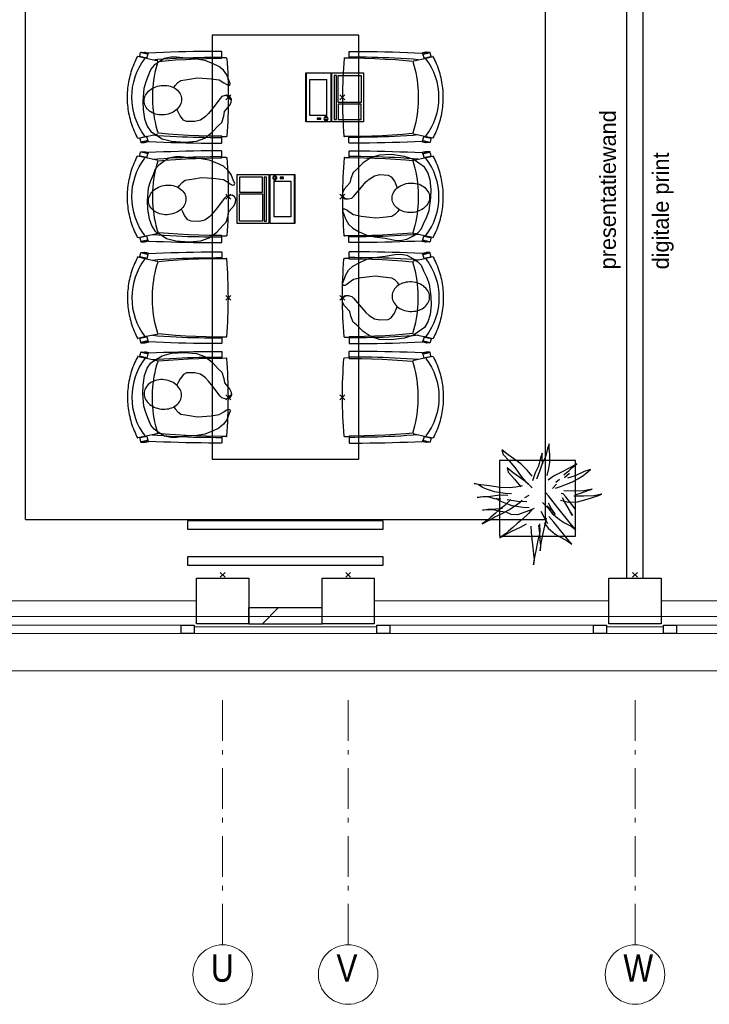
# Model space of a CAD drawing. Header units: millimetres. Extents: x 45699 to 251499, y 244 to 86446.
# Tile 172 of 240: x 202739 to 206970, y 36196 to 42234. Entities that reach past the tile are written whole.
import ezdxf

# ---------------------------------------------------------------- set-up
doc = ezdxf.new("R2010")
doc.units = ezdxf.units.MM
doc.header["$LTSCALE"] = 400
doc.header["$PDMODE"] = 3
doc.header["$PDSIZE"] = 15
doc.linetypes.add('HIDDEN', pattern=[0.375, 0.25, -0.125])
doc.linetypes.add('STYLE_06', pattern=[1.041641, 0.625, -0.208282, 0.069427, -0.138931])
for name, color, linetype in [('-ve', 2, 'HIDDEN'), ('co1-1-n-1-0-8_ip0', 7, 'Continuous'), ('inlay', 6, 'Continuous'), ('inr', 4, 'Continuous'), ('plant', 114, 'Continuous'), ('plat', 5, 'Continuous'), ('symbol', 1, 'Continuous'), ('timmerwerk-ge', 150, 'Continuous')]:
    doc.layers.add(name, color=color, linetype=linetype)
for name, color, linetype, lineweight in [('Buitenkozijnen', 140, 'Continuous', 15), ('mat-baksteen', 5, 'Continuous', 25), ('mat-beton (ihwg)', 5, 'Continuous', 25), ('mat-kalkzandsteen', 5, 'Continuous', 25), ('None', 7, 'Continuous', 9)]:
    doc.layers.add(name, color=color, linetype=linetype, lineweight=lineweight)
doc.styles.add('Arial Narrow', font='ARIALN.TTF', dxfattribs={"height": 222.25})
doc.styles.add('s100', font='stylu.ttf', dxfattribs={"height": 100})

# ---------------------------------------------------------------- blocks, each defined once
blk = doc.blocks.new('Kolom 280x320')
at = {"layer": 'mat-beton (ihwg)', "lineweight": 25}
blk.add_lwpolyline([(-300, 160), (-20, 160), (-20, -160), (-300, -160)], close=True, dxfattribs=at)
at = {"layer": 'None', "color": 92, "linetype": 'Continuous', "lineweight": 5}
blk.add_point((0, 0), dxfattribs=at)
blk = doc.blocks.new('*X1072')
at = {"layer": 'None', "lineweight": 9}
blk.add_line((15344.7, -5020), (15444.7, -4920), dxfattribs=at)
blk = doc.blocks.new('Gevelpui best 1410 (2D)')
at = {"layer": 'Buitenkozijnen', "lineweight": 15}
for p, q in [((-260, 0), (-260, -1410)), ((-260, 0), (-210, 0)), ((-210, 0), (-210, -1410)), ((-260, -1410), (-210, -1410))]:
    blk.add_line(p, q, dxfattribs=at)
at = {"layer": 'Buitenkozijnen', "color": 92, "lineweight": 25}
for points in [[(-260, 0), (-210, 0), (-210, -80), (-260, -80)], [(-260, -1330), (-210, -1330), (-210, -1410), (-260, -1410)]]:
    blk.add_lwpolyline(points, close=True, dxfattribs=at)
at = {"layer": 'None', "color": 43, "linetype": 'Continuous', "lineweight": 9}
blk.add_line((-410, 15), (-410, -1425), dxfattribs=at)
blk = doc.blocks.new('boom nieuw 01')
at = {"layer": 'plant', "extrusion": (0, -4.44089e-16, -1)}
for p, q in [((-224.7, 788.7), (-238, 749.2)), ((-224.7, 788.7), (-238, 749.2)), ((-224.7, 744.5), (-224.7, 788.7)), ((-224.7, 744.5), (-224.7, 788.7)), ((-573.8, 694.3), (-627.3, 736.9)), ((-627.3, 736.9), (-616.4, 698.2)), ((-573.8, 694.3), (-627.3, 736.9)), ((-627.3, 736.9), (-616.4, 698.2)), ((-616.4, 698.2), (-563.7, 639.2)), ((-616.4, 698.2), (-563.7, 639.2)), ((-518.7, 654), (-573.8, 694.3)), ((-518.7, 654), (-573.8, 694.3)), ((-284.5, 709.5), (-297.8, 669.9)), ((-284.5, 665.3), (-284.5, 709.5)), ((-256.6, 677.1), (-284.5, 618.9)), ((-256.6, 677.1), (-284.5, 618.9)), ((-238, 749.2), (-256.6, 677.1)), ((-238, 749.2), (-256.6, 677.1)), ((-219.3, 695.7), (-224.7, 744.5)), ((-219.3, 695.7), (-224.7, 744.5)), ((-218.5, 629.8), (-219.3, 695.7)), ((-218.5, 629.8), (-219.3, 695.7)), ((-563.7, 639.2), (-510.2, 574.1)), ((-563.7, 639.2), (-510.2, 574.1)), ((-466.7, 617.5), (-518.7, 654)), ((-466.7, 617.5), (-518.7, 654)), ((-412.5, 564.8), (-466.7, 617.5)), ((-412.5, 564.8), (-466.7, 617.5)), ((-316.4, 597.8), (-344.3, 539.7)), ((-297.8, 669.9), (-316.4, 597.8)), ((-284.5, 618.9), (-308.5, 551.4)), ((-284.5, 618.9), (-308.5, 551.4)), ((-279.1, 616.4), (-284.5, 665.3)), ((-227.1, 576.3), (-218.5, 629.8)), ((-227.1, 576.3), (-218.5, 629.8)), ((9.4, 616.6), (-55, 579.3)), ((9.4, 616.6), (-55, 579.3)), ((-35.5, 579.3), (9.4, 616.6)), ((-35.5, 579.3), (9.4, 616.6)), ((-530.6, 541.3), (-584.1, 583.9)), ((-584.1, 583.9), (-573.3, 545.2)), ((-530.6, 541.3), (-584.1, 583.9)), ((-584.1, 583.9), (-573.3, 545.2)), ((-573.3, 545.2), (-520.5, 486.2)), ((-573.3, 545.2), (-520.5, 486.2)), ((-475.6, 501), (-530.6, 541.3)), ((-475.6, 501), (-530.6, 541.3)), ((-510.2, 574.1), (-462.9, 509.7)), ((-510.2, 574.1), (-462.9, 509.7)), ((-462.9, 509.7), (-423.3, 465.5)), ((-462.9, 509.7), (-423.3, 465.5)), ((-369, 511.3), (-412.5, 564.8)), ((-369, 511.3), (-412.5, 564.8)), ((-344.3, 539.7), (-368.3, 472.2)), ((-308.5, 551.4), (-333.3, 487.8)), ((-308.5, 551.4), (-333.3, 487.8)), ((-242.6, 518.9), (-227.1, 576.3)), ((-242.6, 518.9), (-227.1, 576.3)), ((-186.8, 511.1), (-234.1, 478.6)), ((-186.8, 511.1), (-234.1, 478.6)), ((-119.3, 547.6), (-186.8, 511.1)), ((-55, 579.3), (-119.3, 547.6)), ((-55, 579.3), (-119.3, 547.6)), ((-101.5, 523.5), (-55, 560)), ((-101.5, 523.5), (-55, 560)), ((-95.3, 500.1), (-50.4, 537.3)), ((-3.8, 516.5), (-69.7, 496.4)), ((-3.8, 516.5), (-69.7, 496.4)), ((-55, 560), (-35.5, 579.3)), ((-55, 560), (-35.5, 579.3)), ((73, 551.4), (-3.8, 516.5)), ((73, 551.4), (-3.8, 516.5)), ((19.5, 490.2), (61.4, 516.5)), ((19.5, 490.2), (61.4, 516.5)), ((61.4, 516.5), (91.6, 539)), ((61.4, 516.5), (91.6, 539)), ((125.7, 568.5), (73, 551.4)), ((125.7, 568.5), (73, 551.4)), ((91.6, 539), (125.7, 568.5)), ((91.6, 539), (125.7, 568.5)), ((-830.8, 440.5), (-863.4, 450.5)), ((-863.4, 450.5), (-807.5, 440.5)), ((-830.8, 440.5), (-863.4, 450.5)), ((-863.4, 450.5), (-807.5, 440.5)), ((-792.8, 417.2), (-830.8, 440.5)), ((-792.8, 417.2), (-830.8, 440.5)), ((-807.5, 440.5), (-733.1, 431.9)), ((-807.5, 440.5), (-733.1, 431.9)), ((-733.1, 431.9), (-646.2, 418.7)), ((-733.1, 431.9), (-646.2, 418.7)), ((-567.1, 414.8), (-509.8, 422.6)), ((-567.1, 414.8), (-509.8, 422.6)), ((-520.5, 486.2), (-467, 421.1)), ((-520.5, 486.2), (-467, 421.1)), ((-509.8, 422.6), (-450.9, 434.3)), ((-509.8, 422.6), (-450.9, 434.3)), ((-423.6, 464.5), (-475.6, 501)), ((-423.6, 464.5), (-475.6, 501)), ((-369.3, 411.8), (-423.6, 464.5)), ((-369.3, 411.8), (-423.6, 464.5)), ((-423.3, 465.5), (-397, 443.8)), ((-423.3, 465.5), (-397, 443.8)), ((-195.4, 408.6), (-161.3, 444.2)), ((-169.7, 409.6), (-127.8, 423.5)), ((-169.7, 409.6), (-127.8, 423.5)), ((-167.4, 459.9), (-135.6, 487.8)), ((-167.4, 459.9), (-135.6, 487.8)), ((-127.8, 423.5), (-78.2, 442.9)), ((-127.8, 423.5), (-78.2, 442.9)), ((-78.2, 442.9), (-25.5, 463.8)), ((-78.2, 442.9), (-25.5, 463.8)), ((-25.5, 463.8), (19.5, 490.2)), ((-25.5, 463.8), (19.5, 490.2)), ((-838.2, 330.7), (-790.1, 339.3)), ((-838.2, 330.7), (-790.1, 339.3)), ((-750.9, 400.1), (-792.8, 417.2)), ((-750.9, 400.1), (-792.8, 417.2)), ((-790.1, 339.3), (-724.3, 343.1)), ((-790.1, 339.3), (-724.3, 343.1)), ((-690.5, 378.4), (-750.9, 400.1)), ((-690.5, 378.4), (-750.9, 400.1)), ((-724.3, 343.1), (-665.3, 349.3)), ((-724.3, 343.1), (-665.3, 349.3)), ((-601.3, 365.2), (-690.5, 378.4)), ((-601.3, 365.2), (-690.5, 378.4)), ((-665.3, 349.3), (-612.6, 352.4)), ((-665.3, 349.3), (-612.6, 352.4)), ((-646.2, 418.7), (-567.1, 414.8)), ((-646.2, 418.7), (-567.1, 414.8)), ((-612.6, 352.4), (-577.7, 349.3)), ((-612.6, 352.4), (-577.7, 349.3)), ((-547, 362.1), (-601.3, 365.2)), ((-547, 362.1), (-601.3, 365.2)), ((-397.8, 347), (-435.8, 328.4)), ((-397.8, 347), (-435.8, 328.4)), ((-231.2, 344.3), (-253.6, 370.7)), ((-231.2, 344.3), (-253.6, 370.7)), ((-191.6, 292.4), (-231.2, 344.3)), ((-191.6, 292.4), (-231.2, 344.3)), ((-105.3, 362.3), (-122.3, 363.9)), ((-105.3, 362.3), (-122.3, 363.9)), ((-82.8, 335.9), (-105.3, 362.3)), ((-82.8, 335.9), (-105.3, 362.3)), ((-14.8, 384.6), (-100.1, 386.9)), ((-14.8, 384.6), (-100.1, 386.9)), ((-43.2, 284), (-82.8, 335.9)), ((-43.2, 284), (-82.8, 335.9)), ((69, 340.7), (-16.3, 343)), ((69, 340.7), (-16.3, 343)), ((70.5, 387.7), (-14.8, 384.6)), ((70.5, 387.7), (-14.8, 384.6)), ((-4.7, 353.6), (51.1, 370.7)), ((-4.7, 353.6), (51.1, 370.7)), ((51.1, 370.7), (103.9, 389.3)), ((51.1, 370.7), (103.9, 389.3)), ((154.3, 343.8), (69, 340.7)), ((154.3, 343.8), (69, 340.7)), ((140.3, 402.5), (70.5, 387.7)), ((140.3, 402.5), (70.5, 387.7)), ((103.9, 389.3), (140.3, 402.5)), ((103.9, 389.3), (140.3, 402.5)), ((134.9, 326.8), (187.6, 345.4)), ((134.9, 326.8), (187.6, 345.4)), ((224.1, 358.6), (154.3, 343.8)), ((224.1, 358.6), (154.3, 343.8)), ((187.6, 345.4), (224.1, 358.6)), ((187.6, 345.4), (224.1, 358.6)), ((-787.1, 335.4), (-838.2, 330.7)), ((-787.1, 335.4), (-838.2, 330.7)), ((-737.4, 334.6), (-787.1, 335.4)), ((-737.4, 334.6), (-787.1, 335.4)), ((-690.9, 319.8), (-737.4, 334.6)), ((-635.8, 315.2), (-690.9, 319.8)), ((-635.8, 315.2), (-690.9, 319.8)), ((-642.4, 298.2), (-680.4, 321.5)), ((-642.4, 298.2), (-680.4, 321.5)), ((-604.1, 262.9), (-647.5, 228)), ((-604.1, 262.9), (-647.5, 228)), ((-600.5, 281.1), (-642.4, 298.2)), ((-600.5, 281.1), (-642.4, 298.2)), ((-552.9, 314.1), (-604.1, 262.9)), ((-552.9, 314.1), (-604.1, 262.9)), ((-540, 259.4), (-600.5, 281.1)), ((-540, 259.4), (-600.5, 281.1)), ((-582.7, 312.9), (-495.8, 299.8)), ((-582.7, 312.9), (-495.8, 299.8)), ((-567.7, 224.9), (-511.1, 262.9)), ((-567.7, 224.9), (-511.1, 262.9)), ((-450.8, 246.2), (-540, 259.4)), ((-450.8, 246.2), (-540, 259.4)), ((-511.1, 262.9), (-472.3, 291.6)), ((-511.1, 262.9), (-472.3, 291.6)), ((-495.8, 299.8), (-416.7, 295.8)), ((-495.8, 299.8), (-416.7, 295.8)), ((-472.3, 291.6), (-455.2, 308.6)), ((-472.3, 291.6), (-455.2, 308.6)), ((-280.7, 287.7), (-231.9, 238.1)), ((-280.7, 287.7), (-231.9, 238.1)), ((-193.9, 215.6), (-242, 259.8)), ((-193.9, 215.6), (-242, 259.8)), ((-233.5, 285.4), (-204, 232.6)), ((-233.5, 285.4), (-204, 232.6)), ((-151.3, 243.5), (-191.6, 292.4)), ((-151.3, 243.5), (-191.6, 292.4)), ((-127.2, 307.4), (-59, 290.3)), ((-127.2, 307.4), (-59, 290.3)), ((-113, 330.5), (-85.1, 277)), ((-113, 330.5), (-85.1, 277)), ((-85.1, 277), (-55.6, 224.2)), ((-85.1, 277), (-55.6, 224.2)), ((-59, 290.3), (16.3, 294.2)), ((-59, 290.3), (16.3, 294.2)), ((-2.9, 235.1), (-43.2, 284)), ((-2.9, 235.1), (-43.2, 284)), ((16.3, 294.2), (79.1, 309.7)), ((16.3, 294.2), (79.1, 309.7)), ((79.1, 309.7), (134.9, 326.8)), ((79.1, 309.7), (134.9, 326.8)), ((-794.4, 221.4), (-746.3, 230)), ((-794.4, 221.4), (-746.3, 230)), ((-743.2, 226.1), (-794.4, 221.4)), ((-743.2, 226.1), (-794.4, 221.4)), ((-746.3, 230), (-680.4, 233.8)), ((-746.3, 230), (-680.4, 233.8)), ((-693.6, 225.3), (-743.2, 226.1)), ((-693.6, 225.3), (-743.2, 226.1)), ((-685.5, 193.1), (-722, 162.8)), ((-685.5, 193.1), (-722, 162.8)), ((-647, 210.5), (-693.6, 225.3)), ((-647, 210.5), (-693.6, 225.3)), ((-687.8, 166.7), (-619.6, 196.2)), ((-687.8, 166.7), (-619.6, 196.2)), ((-647.5, 228), (-685.5, 193.1)), ((-647.5, 228), (-685.5, 193.1)), ((-680.4, 233.8), (-621.4, 240)), ((-680.4, 233.8), (-621.4, 240)), ((-592, 205.9), (-647, 210.5)), ((-592, 205.9), (-647, 210.5)), ((-619.6, 196.2), (-567.7, 224.9)), ((-619.6, 196.2), (-567.7, 224.9)), ((-548.5, 185.8), (-592, 205.9)), ((-548.5, 185.8), (-592, 205.9)), ((-495.8, 183.4), (-548.5, 185.8)), ((-495.8, 183.4), (-548.5, 185.8)), ((-391.9, 219.1), (-495.8, 183.4)), ((-391.9, 219.1), (-495.8, 183.4)), ((-402.5, 195.1), (-453.7, 143.9)), ((-402.5, 195.1), (-453.7, 143.9)), ((-396.6, 243.1), (-450.8, 246.2)), ((-396.6, 243.1), (-450.8, 246.2)), ((-369.1, 232.3), (-402.5, 195.1)), ((-369.1, 232.3), (-402.5, 195.1)), ((-353.9, 237.7), (-391.9, 219.1)), ((-353.9, 237.7), (-391.9, 219.1)), ((-296.5, 215.1), (-268.6, 161.6)), ((-296.5, 215.1), (-268.6, 161.6)), ((-231.9, 238.1), (-199.3, 193.9)), ((-231.9, 238.1), (-199.3, 193.9)), ((-186.4, 119.7), (-226.7, 168.6)), ((-186.4, 119.7), (-226.7, 168.6)), ((-204, 232.6), (-173.8, 186.1)), ((-204, 232.6), (-173.8, 186.1)), ((-199.3, 193.9), (-138.1, 142.7)), ((-199.3, 193.9), (-138.1, 142.7)), ((-173.8, 186.1), (-193.9, 215.6)), ((-173.8, 186.1), (-193.9, 215.6)), ((-33.4, 98.5), (-151.3, 243.5)), ((-33.4, 98.5), (-151.3, 243.5)), ((-55.6, 224.2), (-25.4, 177.7)), ((-55.6, 224.2), (-25.4, 177.7)), ((-25.4, 177.7), (-45.6, 207.2)), ((-25.4, 177.7), (-45.6, 207.2)), ((-747.6, 141.1), (-796.4, 107)), ((-747.6, 141.1), (-796.4, 107)), ((-796.4, 107), (-736.7, 138.8)), ((-796.4, 107), (-736.7, 138.8)), ((-722, 162.8), (-747.6, 141.1)), ((-722, 162.8), (-747.6, 141.1)), ((-736.7, 138.8), (-687.8, 166.7)), ((-736.7, 138.8), (-687.8, 166.7)), ((-497.1, 109), (-535.1, 74.1)), ((-497.1, 109), (-535.1, 74.1)), ((-453.7, 143.9), (-497.1, 109)), ((-453.7, 143.9), (-497.1, 109)), ((-469.2, 77.2), (-417.3, 105.9)), ((-469.2, 77.2), (-417.3, 105.9)), ((-380.3, 87.1), (-378, 36.8)), ((-380.3, 87.1), (-378, 36.8)), ((-316.9, 95), (-308.3, 24.4)), ((-316.9, 95), (-308.3, 24.4)), ((-302.7, 34.4), (-303.5, 106.5)), ((-302.7, 34.4), (-303.5, 106.5)), ((-278.1, 12), (-262.5, 88.8)), ((-278.1, 12), (-262.5, 88.8)), ((-268.6, 161.6), (-239.1, 108.8)), ((-268.6, 161.6), (-239.1, 108.8)), ((-267.1, 114.3), (-234.5, 70.1)), ((-267.1, 114.3), (-234.5, 70.1)), ((-262.5, 88.8), (-247.8, 154.7)), ((-262.5, 88.8), (-247.8, 154.7)), ((-68.6, -25.3), (-186.4, 119.7)), ((-68.6, -25.3), (-186.4, 119.7)), ((-138.1, 142.7), (-93.1, 115.6)), ((-138.1, 142.7), (-93.1, 115.6)), ((-93.1, 115.6), (-36.5, 86.1)), ((-93.1, 115.6), (-36.5, 86.1)), ((-36.5, 86.1), (2.3, 55.9)), ((-36.5, 86.1), (2.3, 55.9)), ((2.3, 55.9), (-33.4, 98.5)), ((2.3, 55.9), (-33.4, 98.5)), ((-597.1, 22.1), (-646, -12)), ((-597.1, 22.1), (-646, -12)), ((-646, -12), (-586.3, 19.8)), ((-646, -12), (-586.3, 19.8)), ((-571.6, 43.9), (-597.1, 22.1)), ((-571.6, 43.9), (-597.1, 22.1)), ((-586.3, 19.8), (-537.4, 47.8)), ((-586.3, 19.8), (-537.4, 47.8)), ((-535.1, 74.1), (-571.6, 43.9)), ((-535.1, 74.1), (-571.6, 43.9)), ((-537.4, 47.8), (-469.2, 77.2)), ((-537.4, 47.8), (-469.2, 77.2)), ((-378, 36.8), (-371.8, -25.3)), ((-378, 36.8), (-371.8, -25.3)), ((-317.5, -31.5), (-302.7, 34.4)), ((-317.5, -31.5), (-302.7, 34.4)), ((-308.3, 24.4), (-303.6, -32.2)), ((-308.3, 24.4), (-303.6, -32.2)), ((-292.8, -57.8), (-278.1, 12)), ((-292.8, -57.8), (-278.1, 12)), ((-234.5, 70.1), (-173.3, 18.9)), ((-234.5, 70.1), (-173.3, 18.9)), ((-173.3, 18.9), (-128.3, -8.2)), ((-173.3, 18.9), (-128.3, -8.2)), ((-371.8, -25.3), (-363.2, -95.9)), ((-371.8, -25.3), (-363.2, -95.9)), ((-333, -108.3), (-317.5, -31.5)), ((-333, -108.3), (-317.5, -31.5)), ((-303.6, -32.2), (-299, -81)), ((-303.6, -32.2), (-299, -81)), ((-302.9, -123.7), (-292.8, -57.8)), ((-302.9, -123.7), (-292.8, -57.8)), ((-299, -81), (-302.9, -123.7)), ((-299, -81), (-302.9, -123.7)), ((-128.3, -8.2), (-71.7, -37.7)), ((-128.3, -8.2), (-71.7, -37.7)), ((-71.7, -37.7), (-32.9, -67.9)), ((-71.7, -37.7), (-32.9, -67.9)), ((-32.9, -67.9), (-68.6, -25.3)), ((-32.9, -67.9), (-68.6, -25.3)), ((-363.2, -95.9), (-358.6, -152.4)), ((-363.2, -95.9), (-358.6, -152.4)), ((-358.6, -152.4), (-353.9, -201.3)), ((-358.6, -152.4), (-353.9, -201.3)), ((-347.7, -178.1), (-333, -108.3)), ((-347.7, -178.1), (-333, -108.3)), ((-357.8, -243.9), (-347.7, -178.1)), ((-357.8, -243.9), (-347.7, -178.1)), ((-353.9, -201.3), (-357.8, -243.9)), ((-353.9, -201.3), (-357.8, -243.9))]:
    blk.add_line(p, q, dxfattribs=at)
at = {"layer": 'timmerwerk-ge', "linetype": 'Continuous', "extrusion": (0, -4.44089e-16, -1)}
for p, q in [((0, 647), (-647, 647)), ((-647, 647), (-647, 0)), ((0, 0), (0, 647)), ((-647, 0), (0, 0))]:
    blk.add_line(p, q, dxfattribs=at)
blk = doc.blocks.new('co1-1-n-1-0-8_b2')
at = {"linetype": 'Continuous'}
for p, q in [((-240.9, -40), (-240.8, -12)), ((240.8, -12), (240.9, -40)), ((-241.1, -513.2), (-224.9, -438.4)), ((-224.9, -438.4), (-223.6, -432.5)), ((223.6, -432.5), (224.9, -438.4)), ((224.9, -438.4), (241.1, -513.2)), ((-276.2, -535.9), (-276.8, -514.6)), ((-271.1, -489.2), (-271.1, -489.2)), ((-250, -554.2), (-241.1, -513.2)), ((241.1, -513.2), (250, -554.2)), ((249.3, -541.5), (249.3, -541.8)), ((271.1, -489.2), (271.1, -489.2)), ((276.2, -535.9), (276.8, -514.6))]:
    blk.add_line(p, q, dxfattribs=at)
at = {"linetype": 'Continuous', "flags": 128}
for points in [[(-271.1, -489.2), (-273.2, -443.6), (-275, -397.8), (-276.6, -351.9), (-278, -305.9), (-279.1, -259.7), (-280, -213.5), (-280.6, -167.1), (-281, -120.8), (-281.1, -74.4), (-281, -42.5, -0.413754), (-278.5, -40), (-241.1, -40, -0.411281), (-238.6, -42.5), (-237.8, -117.5), (-236.2, -180.8), (-233.7, -244), (-230.1, -307.2), (-225.8, -368.1), (-220.6, -429)], [(220.6, -429), (224.3, -387.5), (229, -324.4), (232.8, -261.2), (235.6, -198), (237.5, -134.7), (238.8, -42.5, -0.410009), (241.3, -40), (278.5, -40, -0.413754), (281, -42.5), (281.1, -74.4), (281, -120.8), (280.6, -167.1), (280, -213.5), (279.1, -259.7), (278, -305.9), (276.6, -351.9), (275, -397.8), (273.2, -443.6), (271.1, -489.2)]]:
    blk.add_lwpolyline(points, format="xyb", dxfattribs=at)
for points in [[(-230.7, -465.1), (-233.2, -433.7), (-235.8, -395.6), (-238.1, -357.3), (-240.1, -319), (-241.6, -284.6), (-242.9, -250.3), (-244, -215.8), (-244.8, -181.3), (-245.4, -146.6), (-245.8, -112), (-246.1, -77.2), (-246.2, -42.5)], [(230.7, -465.1), (233.2, -433.7), (235.8, -395.6), (238.1, -357.3), (240.1, -319), (241.6, -284.6), (242.9, -250.3), (244, -215.8), (244.8, -181.3), (245.4, -146.6), (245.8, -112), (246.1, -77.2), (246.2, -42.5)], [(0, -465.5), (-18.1, -465.2), (-36.1, -464.6), (-59.3, -463.1), (-82.5, -460.9), (-105.6, -457.9), (-128.5, -454.2), (-151.9, -449.7), (-175, -444.4), (-197.9, -438.3), (-220.5, -431.4)], [(220.5, -431.4), (198.1, -438.3), (175.3, -444.3), (152.1, -449.7), (128.5, -454.2), (105.7, -457.9), (82.8, -460.8), (59.5, -463.1), (36.1, -464.6), (18.1, -465.2), (0, -465.5)], [(-276.7, -513.9), (-276.8, -514.2), (-276.8, -514.6)], [(-271.1, -487.9), (-271.8, -491.3), (-272.8, -495.6), (-273.7, -500), (-274, -501.3), (-274.3, -502.6), (-274.5, -503.9), (-274.9, -505.4), (-275.3, -507.3), (-275.8, -509.5), (-276.3, -512.2), (-276.7, -513.9)], [(-251.6, -543), (-266, -539.8), (-274.6, -537.9)], [(-269.4, -491.4), (-262.6, -493.7), (-247.5, -498.5), (-238.5, -501.2)], [(238.5, -501.2), (241.1, -500.5), (255.1, -496.1), (269.2, -491.5), (269.4, -491.5)], [(251.6, -543), (266, -539.8), (274.6, -537.9)], [(276.7, -513.9), (276.3, -512.1), (275.7, -509.4), (275.2, -507.1), (274.8, -505.1), (274.5, -503.6), (274.2, -502.3), (273.9, -500.9), (273.1, -497.2), (272.3, -493.6), (271.1, -487.9)], [(276.7, -513.9), (276.8, -514.2), (276.8, -514.6)], [(-248.7, -557), (-241.7, -560.6), (-230.9, -566), (-220.5, -570.8), (-209.7, -575.6), (-197.7, -580.6), (-185.6, -585.3), (-173.3, -589.7), (-161, -593.7), (-148.6, -597.5), (-136.1, -601), (-123.5, -604.2), (-110.8, -607), (-98.1, -609.6), (-85.4, -611.8), (-72.6, -613.8), (-59.7, -615.4), (-46.8, -616.7), (-33.9, -617.7), (-22.6, -618.2), (-10.7, -618.6), (0, -618.7)], [(0, -618.7), (7.7, -618.6), (19.8, -618.3), (31.2, -617.8), (42.9, -617), (55.8, -615.8), (68.7, -614.3), (81.5, -612.4), (94.3, -610.3), (107, -607.8), (119.7, -605.1), (132.3, -602), (144.8, -598.6), (157.2, -594.9), (169.5, -590.9), (181.8, -586.7), (194, -582.1), (206, -577.2), (217.9, -572), (228.2, -567.2), (238.9, -562), (248.7, -557)]]:
    blk.add_lwpolyline(points, dxfattribs=at)
blk.add_arc((0, -2996), 2996, 85.43354, 94.56646)
at = {"linetype": 'Continuous'}
for centre, radius, start, end in [((-238.3, -12), 2.5, 94.56646, 179.48074), ((238.3, -12), 2.5, 0.51926, 85.43354), ((-274.2, -535.9), 2.02, 180.49767, 256.30763), ((-268.6, -489.1), 2.5, 182.80576, 251.21272), ((-251.3, -541), 2.06, 259.07727, 349.1575), ((0.2, -200.9), 391.2, 232.63547, 269.9709), ((-0.2, -200.9), 391.2, 270.03074, 307.36288), ((251.3, -541), 2.06, 190.8425, 280.92273), ((268.6, -489.1), 2.5, 288.78728, 357.19424), ((274.2, -535.9), 2.02, 283.69237, 359.50233), ((-247.5, -554.8), 2.5, 167.79098, 242.16084), ((247.5, -554.8), 2.5, 297.83916, 12.20902)]:
    blk.add_arc(centre, radius, start, end, dxfattribs=at)
for points, knots in [([(-265.1, -493), (-265.4, -494.2), (-265.6, -495.3), (-266.2, -497.7), (-266.4, -498.8), (-267, -501.3), (-267.3, -502.6), (-268.1, -505.7), (-268.5, -507.6), (-269.5, -511.5), (-269.9, -513.5), (-271, -517.8), (-271.5, -520.1), (-272.5, -524), (-272.9, -525.6), (-273.7, -528.8), (-274.1, -530.5), (-274.8, -533.4), (-275.1, -534.7), (-275.4, -535.9)], [0, 0, 0, 0, 0.1046264, 0.1046264, 0.2041971, 0.2041971, 0.3037678, 0.3037678, 0.4397222, 0.4397222, 0.5756766, 0.5756766, 0.7177927, 0.7177927, 0.8100398, 0.8100398, 0.902287, 0.902287, 0.9702722, 0.9702722, 0.9702722, 0.9702722]), ([(-240.4, -500.6), (-240.5, -501), (-241.1, -503.7), (-242.4, -509.8), (-244.4, -519.1), (-246.7, -529.5), (-248.3, -537.3), (-249.2, -541.4)], [0, 0, 0, 0, 0.035243, 0.2774915, 0.5197864, 0.7622544, 1, 1, 1, 1]), ([(240.4, -500.7), (240.5, -501), (241.1, -503.7), (242.4, -509.8), (244.4, -519.1), (246.7, -529.5), (248.4, -537.3), (249.2, -541.2)], [0, 0, 0, 0, 0.034208, 0.276552, 0.518943, 0.761507, 1, 1, 1, 1]), ([(265.1, -493), (265.4, -494.1), (265.6, -495.3), (266.2, -497.6), (266.4, -498.8), (267, -501.3), (267.3, -502.5), (268.1, -505.7), (268.5, -507.6), (269.5, -511.5), (269.9, -513.5), (271, -517.8), (271.5, -520.1), (272.5, -524), (272.9, -525.6), (273.7, -528.8), (274.1, -530.5), (274.8, -533.4), (275.1, -534.7), (275.4, -535.9)], [0, 0, 0, 0, 0.1047297, 0.1047297, 0.2042741, 0.2042741, 0.3038185, 0.3038185, 0.4398435, 0.4398435, 0.5758684, 0.5758684, 0.7177557, 0.7177557, 0.8100315, 0.8100315, 0.9023074, 0.9023074, 0.9702936, 0.9702936, 0.9702936, 0.9702936])]:
    blk.add_open_spline(points, degree=3, knots=knots, dxfattribs=at)
at = {"layer": 'co1-1-n-1-0-8_ip0'}
blk.add_point((0, 0), dxfattribs=at)
blk = doc.blocks.new('symb-LPTP_b2')
for p, q in [((150, 0), (-150, 0)), ((-150, 0), (-150, -155)), ((150, -155), (150, 0)), ((150, -5), (-150, -5)), ((-110, -25), (-110, -129)), ((110, -25), (-110, -25)), ((110, -129), (110, -25)), ((150, -155), (-150, -155)), ((150, -160), (-150, -160)), ((-150, -160), (-150, -355)), ((110, -129), (-110, -129)), ((150, -355), (150, -160)), ((-150, -355), (150, -355))]:
    blk.add_line(p, q)
for points in [[(126.4, -69.8), (133.6, -69.8), (133.6, -91.9), (126.4, -91.9)], [(128.4, -71.8), (131.6, -71.8), (131.6, -89.9), (128.4, -89.9)], [(-135, -175), (135, -175), (135, -188.8), (-135, -188.8)], [(32.1, -198.8), (-135, -198.8), (-135, -340), (32.1, -340)], [(42.1, -198.8), (135, -198.8), (135, -340), (42.1, -340)]]:
    blk.add_lwpolyline(points, close=True)
for points in [[(-129.8, -157.5, 10, 10, 0), (-110.7, -157.5, 10, 10, 0)], [(129.8, -157.5, 10, 10, 0), (110.7, -157.5, 10, 10, 0)]]:
    blk.add_lwpolyline(points, format="xyseb")
for radius in [12.6, 7.57]:
    blk.add_circle((130, -123.9), radius)
blk = doc.blocks.new('SYMB-PS01_B2')
blk.add_lwpolyline([(58.6, 67.4), (69.9, 77.8), (86, 96.6), (96.2, 116.4), (97.7, 170.3), (98.9, 217.4), (92.2, 250.7), (80.6, 302.7), (67.2, 348.9), (45.4, 376.3), (34.1, 387.9), (26.6, 400.2), (25.8, 409.6), (35.8, 414.1), (52.2, 410), (91.1, 399.8), (121.7, 384.5), (148.5, 360), (172.8, 323.3), (197.5, 278.9), (212.1, 231.9), (226.3, 168.8), (242.3, 111.1), (246.7, 76.3), (243.8, 35.7), (228.6, 1.8), (211, -31.7), (189.9, -56.4), (157.6, -74.3), (117.4, -97.9), (79.2, -115.8), (3.3, -132.4), (-46.9, -138.2), (-106.7, -136.4), (-153.5, -126.6), (-188.7, -109.6), (-215.4, -77.6), (-241.3, -46.4), (-264.4, 7.1), (-281.7, 87.7), (-285.3, 159.4), (-274.4, 212.1), (-245.6, 262.8), (-208.8, 307.7), (-193.1, 328.9), (-157.4, 347.2), (-130.7, 355.4), (-98.1, 391.1), (-80.1, 403.4), (-61.1, 407.8), (-46.6, 401.9), (-35.3, 388.5), (-34.1, 373.2), (-36.8, 351.9), (-46.2, 340), (-98.7, 286.6), (-128.1, 256.2), (-144.3, 235.4), (-162, 200.8), (-165.4, 167), (-158.2, 116.6), (-147, 99), (-118, 82.3), (-92.6, 73.9), (-75.3, 68.1)])
blk.add_lwpolyline([(-98.1, -12.2, 0.078796), (-89.7, -57.2, 0.088041), (-69.3, -92.8, 0.105312), (-38.1, -117.4, 0.121926), (-4.5, -124.7, 0.121926), (28.7, -115.5, 0.105312), (58.5, -89.2, 0.088041), (76.7, -52.4, 0.078796), (82.6, -7.1, 0.078796), (74.1, 37.9, 0.088041), (53.8, 73.5, 0.105312), (22.6, 98.1, 0.121926), (-11.1, 105.4, 0.121926), (-44.2, 96.2, 0.105312), (-74, 69.9, 0.088041), (-92.2, 33.1, 0.078796)], format="xyb", close=True)

msp = doc.modelspace()

# ---------------------------------------------------------------- linework, layer by layer
at = {"linetype": 'Continuous', "lineweight": 0}
msp.add_lwpolyline([(187957.4, 38574.3), (210072.6, 38574.3), (210072.6, 46382.8), (187957.4, 46382.8)], close=True, dxfattribs=at)
at = {"layer": 'Buitenkozijnen', "color": 43, "linetype": 'Continuous', "lineweight": 9, "flags": 128}
msp.add_lwpolyline([(210354.4, 38470), (210354.4, 38240), (188319.4, 38240), (188319.4, 38260)], dxfattribs=at)
at = {"layer": 'Buitenkozijnen', "lineweight": 15}
for points in [[(204929.4, 38510), (204929.4, 38470), (203809.4, 38470), (203809.4, 38510)], [(206689.4, 38510), (206689.4, 38470), (206339.4, 38470), (206339.4, 38510)]]:
    msp.add_lwpolyline(points, close=True, dxfattribs=at)
at = {"layer": 'inlay'}
for p, q in [((202774.4, 39170), (202774.4, 43130)), ((205964.4, 39170), (205964.4, 43130)), ((202774.4, 39170), (205964.4, 39170))]:
    msp.add_line(p, q, dxfattribs=at)
at = {"layer": 'inr'}
for points in [[(204819.4, 39538.8), (204819.4, 42138.8), (203919.4, 42138.8), (203919.4, 39538.8)], [(204819.4, 39538.8), (204819.4, 42138.8), (203919.4, 42138.8), (203919.4, 39538.8)], [(203769.4, 39110), (204969.4, 39110), (204969.4, 39160), (203769.4, 39160)], [(203769.4, 38889.1), (204969.4, 38889.1), (204969.4, 38939.1), (203769.4, 38939.1)]]:
    msp.add_lwpolyline(points, close=True, dxfattribs=at)
at = {"layer": 'mat-kalkzandsteen', "lineweight": 25}
for p, q in [((204144.4, 38630), (204594.4, 38630)), ((204144.4, 38530), (204144.4, 38630)), ((204594.4, 38530), (204594.4, 38630)), ((204144.4, 38530), (204594.4, 38530))]:
    msp.add_line(p, q, dxfattribs=at)
at = {"layer": 'None', "color": 7, "linetype": 'STYLE_06', "lineweight": 9}
for p, q in [((203984.4, 36561), (203984.4, 38061)), ((204754.4, 36561), (204754.4, 38061)), ((206514.4, 36561), (206514.4, 38061))]:
    msp.add_line(p, q, dxfattribs=at)
at = {"layer": 'None', "color": 43, "linetype": 'Continuous', "lineweight": 9}
for centre in [(203984.4, 36378.4), (204754.4, 36378.4), (206514.4, 36378.4)]:
    msp.add_circle(centre, 182.6, dxfattribs=at)
at = {"layer": 'plat'}
for p, q in [((206464.4, 38810), (206464.4, 43130)), ((206564.4, 38810), (206564.4, 43130))]:
    msp.add_line(p, q, dxfattribs=at)

# ---------------------------------------------------------------- block references
at = {"layer": '-ve', "xscale": 0.72, "yscale": 0.72, "zscale": 0.72}
msp.add_blockref('boom nieuw 01', (206149.6, 39065.9), dxfattribs=at)
at = {"layer": 'Buitenkozijnen', "color": 7, "rotation": 270}
for p in [(203809.4, 38260), (206339.4, 38260), (208099.4, 38260)]:
    msp.add_blockref('Gevelpui best 1410 (2D)', p, dxfattribs=at)
at = {"layer": 'inr', "xscale": -1}
for name, p, rotation in [('co1-1-n-1-0-8_b2', (204019.4, 41758.8), 270.0895042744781), ('co1-1-n-1-0-8_b2', (204019.4, 41758.8), 270.0895042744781), ('symb-LPTP_b2', (204494.3, 41757.7), 90), ('symb-LPTP_b2', (204494.3, 41757.7), 90), ('co1-1-n-1-0-8_b2', (204019.4, 41148.8), 270.0895042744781), ('co1-1-n-1-0-8_b2', (204019.4, 41148.8), 270.0895042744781), ('symb-LPTP_b2', (204428.3, 41134.6), 270), ('symb-LPTP_b2', (204428.3, 41134.6), 270), ('co1-1-n-1-0-8_b2', (204719.4, 40528.8), 90.08950427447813), ('co1-1-n-1-0-8_b2', (204719.4, 40528.8), 90.08950427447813), ('co1-1-n-1-0-8_b2', (204719.4, 39918.7), 90.08950427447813), ('co1-1-n-1-0-8_b2', (204719.4, 39918.7), 90.08950427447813)]:
    msp.add_blockref(name, p, dxfattribs=dict(at, rotation=rotation))
at = {"layer": 'inr'}
for p, rotation in [((204719.4, 41758.8), 89.91049572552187), ((204719.4, 41758.8), 89.91049572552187), ((204719.4, 41148.8), 89.91049572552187), ((204719.4, 41148.8), 89.91049572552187), ((204019.4, 40528.8), 269.9104957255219), ((204019.4, 40528.8), 269.9104957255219), ((204019.4, 39918.7), 269.9104957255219), ((204019.4, 39918.7), 269.9104957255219)]:
    msp.add_blockref('co1-1-n-1-0-8_b2', p, dxfattribs=dict(at, rotation=rotation))
at = {"layer": 'mat-baksteen', "color": 7, "rotation": 90}
for p in [(203984.4, 38830), (204754.4, 38830), (206514.4, 38830)]:
    msp.add_blockref('Kolom 280x320', p, dxfattribs=at)
at = {"layer": 'mat-kalkzandsteen'}
msp.add_blockref('*X1072', (188883.4, 43550), dxfattribs=at)
at = {"layer": 'plat', "rotation": 90}
for p in [(203984.4, 38830), (204754.4, 38830), (206514.4, 38830)]:
    msp.add_blockref('Kolom 280x320', p, dxfattribs=at)
at = {"layer": 'symbol', "xscale": -1}
for p, rotation in [((203626.2, 41750.1), 278.0314977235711), ((203626.2, 41750.1), 278.0314977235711), ((203653.3, 41138.1), 278.0314977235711), ((203653.3, 41138.1), 278.0314977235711), ((205129.9, 41133.5), 94.89696826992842), ((205129.9, 41133.5), 94.89696826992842)]:
    msp.add_blockref('SYMB-PS01_B2', p, dxfattribs=dict(at, rotation=rotation))
at = {"layer": 'symbol'}
for p, rotation in [((205129.9, 40544.1), 85.10303173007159), ((205129.9, 40544.1), 85.10303173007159), ((203626.2, 39927.4), 261.9685022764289), ((203626.2, 39927.4), 261.9685022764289)]:
    msp.add_blockref('SYMB-PS01_B2', p, dxfattribs=dict(at, rotation=rotation))

# ---------------------------------------------------------------- texts
at = {"layer": 'None', "color": 8, "char_height": 169.3, "attachment_point": 1, "style": 'Arial Narrow'}
for s, insert in [('U', (203912.5, 36503.2)), ('V', (204682.5, 36503.2)), ('W', (206442.5, 36503.2))]:
    msp.add_mtext(s, dxfattribs=dict(at, insert=insert))
at = {"layer": 'plat', "style": 's100'}
for s, p in [('presentatiewand', (206397.1, 40703.3)), ('digitale print', (206721.9, 40703.3))]:
    msp.add_text(s, height=99.415, rotation=90, dxfattribs=at).set_placement(p)

doc.saveas('drawing.dxf')
